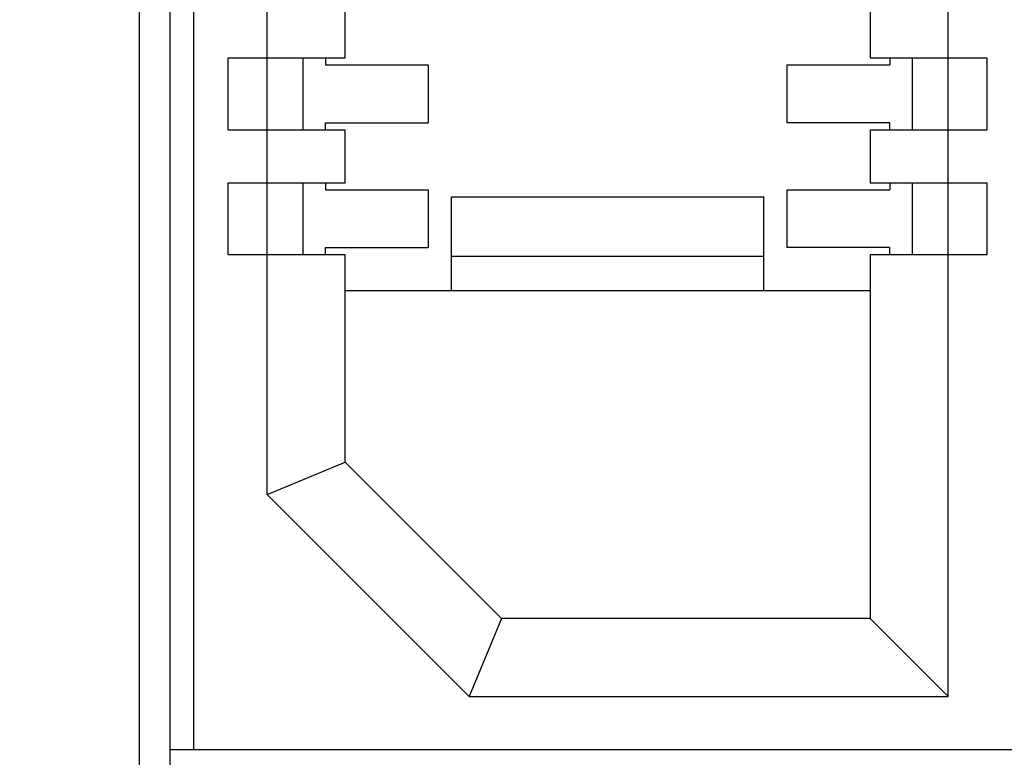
# Model space of a CAD drawing. Header units: inches. Extents: x 0 to 22, y 0 to 17.
# Tile 6 of 52: x 4.033 to 4.281, y 8.29 to 8.476. Entities that reach past the tile are written whole.
import ezdxf

# ---------------------------------------------------------------- set-up
doc = ezdxf.new("R2010")
doc.units = ezdxf.units.IN
doc.header["$LTSCALE"] = 1.21
doc.header["$MEASUREMENT"] = 0
doc.layers.get('0').update_dxf_attribs({"linetype": 'CONTINUOUS'})
doc.layers.add('DIMENSIONS', color=7, linetype='CONTINUOUS')
doc.styles.get("Standard").update_dxf_attribs({"font": 'txt', "width": 0.8})
doc.dimstyles.new('DIMSTYLE_1', dxfattribs={"dimtxt": 0.125, "dimasz": 0.18, "dimexe": 0.18, "dimexo": 0.0625, "dimgap": 0.09, "dimtad": 0, "dimtih": 1, "dimtoh": 1, "dimdec": 3, "dimzin": 4, "dimdsep": 46, "dimtxsty": 'STANDARD', "dimblk": '_FILLED', "dimblk1": '_FILLED', "dimblk2": '_FILLED', "dimcen": 0.09, "dimadec": 0, "dimazin": 0, "dimtp": 0.01, "dimtm": 0.01, "dimtfac": 1, "dimtdec": 3, "dimtofl": 0, "dimtmove": 0, "dimatfit": 3, "dimldrblk": '_FILLED', "dimfxl": 1, "dimtolj": 1, "dimtzin": 4, "dimarcsym": 0})

# ---------------------------------------------------------------- blocks, each defined once
blk = doc.blocks.new('*D3')
at = {"layer": 'DIMENSIONS', "color": 2, "linetype": 'CONTINUOUS'}
blk.add_line((4.03863, 7.65767), (3.55473, 7.65767), dxfattribs=at)
at = {"layer": 'DIMENSIONS', "color": 2, "linetype": 'CONTINUOUS', "insert": (3.49223, 7.72017), "char_height": 0.125, "width": 1.525, "attachment_point": 3, "line_spacing_factor": 0.9}
blk.add_mtext('-4.222{\\Ftxt.shx;\\W1.000000;\\H0.125000; }[107.24]', dxfattribs=at)
blk = doc.blocks.new('_FILLED')
at = {"color": 0, "linetype": 'BYBLOCK'}
blk.add_solid([(0, 0), (-1, 0.1736), (-1, -0.1736)], dxfattribs=at)
blk = doc.blocks.new('*D4')
at = {"layer": 'DIMENSIONS', "color": 2, "linetype": 'CONTINUOUS'}
blk.add_line((4.45363, 7.05767), (3.55473, 7.05767), dxfattribs=at)
at = {"layer": 'DIMENSIONS', "color": 2, "linetype": 'CONTINUOUS', "insert": (3.49223, 7.12017), "char_height": 0.125, "width": 1.525, "attachment_point": 3, "line_spacing_factor": 0.9}
blk.add_mtext('-4.822{\\Ftxt.shx;\\W1.000000;\\H0.125000; }[122.48]', dxfattribs=at)
blk = doc.blocks.new('*D5')
at = {"layer": 'DIMENSIONS', "color": 2, "linetype": 'CONTINUOUS'}
for p, q in [((4.05778, 6.93623), (3.9375, 6.75)), ((4.44173, 6.93623), (4.05778, 6.93623)), ((3.9375, 6.75), (3.55473, 6.75))]:
    blk.add_line(p, q, dxfattribs=at)
at = {"layer": 'DIMENSIONS', "color": 2, "linetype": 'CONTINUOUS', "insert": (3.49223, 6.8125), "char_height": 0.125, "width": 1.525, "attachment_point": 3, "line_spacing_factor": 0.9}
blk.add_mtext('-4.943{\\Ftxt.shx;\\W1.000000;\\H0.125000; }[125.56]', dxfattribs=at)
blk = doc.blocks.new('*D7')
at = {"layer": 'DIMENSIONS', "color": 2, "linetype": 'CONTINUOUS'}
blk.add_line((4.00821, 8.17388), (3.55473, 8.17388), dxfattribs=at)
at = {"layer": 'DIMENSIONS', "color": 2, "linetype": 'CONTINUOUS', "insert": (3.49223, 8.23638), "char_height": 0.125, "width": 1.725, "attachment_point": 3, "line_spacing_factor": 0.9}
blk.add_mtext('2X -3.706{\\Ftxt.shx;\\W1.000000;\\H0.125000; }[94.13]', dxfattribs=at)

msp = doc.modelspace()

# ---------------------------------------------------------------- linework, layer by layer
at = {"color": 7, "linetype": 'CONTINUOUS'}
for p, q in [((4.06283, 11.06874), (4.06283, 7.8691)), ((4.07071, 8.17388), (4.07071, 11.00852)), ((4.26677, 8.30537), (4.26677, 10.87703)), ((4.07661, 8.29199), (4.07661, 10.82939)), ((4.09512, 8.35628), (4.09512, 10.82613)), ((4.1148, 8.4664), (4.1148, 8.47978)), ((4.24709, 8.47978), (4.24709, 8.4664)), ((4.08528, 8.4664), (4.1148, 8.4664)), ((4.08528, 8.44829), (4.08528, 8.4664)), ((4.10417, 8.44829), (4.10417, 8.4664)), ((4.10984, 8.4664), (4.10984, 8.46463)), ((4.24709, 8.4664), (4.27661, 8.4664)), ((4.25205, 8.4664), (4.25205, 8.46463)), ((4.25772, 8.4664), (4.25772, 8.44829)), ((4.27661, 8.44829), (4.27661, 8.4664)), ((4.10984, 8.46463), (4.13567, 8.46463)), ((4.13567, 8.46463), (4.13567, 8.45006)), ((4.22622, 8.46463), (4.25205, 8.46463)), ((4.22622, 8.45006), (4.22622, 8.46463)), ((4.10984, 8.45006), (4.13567, 8.45006)), ((4.10984, 8.44829), (4.10984, 8.45006)), ((4.25205, 8.45006), (4.22622, 8.45006)), ((4.25205, 8.44829), (4.25205, 8.45006)), ((4.08528, 8.44829), (4.1148, 8.44829)), ((4.1148, 8.4349), (4.1148, 8.44829)), ((4.24709, 8.44829), (4.27661, 8.44829)), ((4.24709, 8.44829), (4.24709, 8.4349)), ((4.08528, 8.4349), (4.1148, 8.4349)), ((4.08528, 8.41679), (4.08528, 8.4349)), ((4.10417, 8.41679), (4.10417, 8.4349)), ((4.10984, 8.4349), (4.10984, 8.43313)), ((4.24709, 8.4349), (4.27661, 8.4349)), ((4.25205, 8.4349), (4.25205, 8.43313)), ((4.25772, 8.4349), (4.25772, 8.41679)), ((4.27661, 8.41679), (4.27661, 8.4349)), ((4.10984, 8.43313), (4.13567, 8.43313)), ((4.13567, 8.43313), (4.13567, 8.41856)), ((4.22622, 8.43313), (4.25205, 8.43313)), ((4.22622, 8.41856), (4.22622, 8.43313)), ((4.14157, 8.43136), (4.22031, 8.43136)), ((4.14157, 8.40774), (4.14157, 8.43136)), ((4.22031, 8.40774), (4.22031, 8.43136)), ((4.08528, 8.41679), (4.1148, 8.41679)), ((4.10984, 8.41856), (4.13567, 8.41856)), ((4.10984, 8.41679), (4.10984, 8.41856)), ((4.1148, 8.36443), (4.1148, 8.41679)), ((4.25205, 8.41856), (4.22622, 8.41856)), ((4.24709, 8.41679), (4.27661, 8.41679)), ((4.24709, 8.41679), (4.24709, 8.32506)), ((4.25205, 8.41679), (4.25205, 8.41856)), ((4.14157, 8.41638), (4.22031, 8.41638)), ((4.1148, 8.40774), (4.24709, 8.40774)), ((4.09512, 8.35628), (4.1148, 8.36443)), ((4.15417, 8.32506), (4.1148, 8.36443)), ((4.09512, 8.35628), (4.14602, 8.30537)), ((4.15417, 8.32506), (4.14602, 8.30537)), ((4.24709, 8.32506), (4.15417, 8.32506)), ((4.24709, 8.32506), (4.26677, 8.30537)), ((4.14602, 8.30537), (4.26677, 8.30537)), ((4.07071, 8.29199), (4.29118, 8.29199))]:
    msp.add_line(p, q, dxfattribs=at)

# ---------------------------------------------------------------- dimensions: what is measured, and where the dimension line sits
at = {"layer": 'DIMENSIONS', "color": 2, "linetype": 'CONTINUOUS'}
for feature_location, offset, origin, text, picture, middle in [((4.00821, 8.17388), (-0.45347, 0), (4.07071, 11.87967), '2X -<>', '*D7', (2.37973, 8.17388)), ((4.03863, 7.65767), (-0.4839, 0), (4.10113, 11.87967), '-<>', '*D3', (2.47973, 7.65767)), ((4.45363, 7.05767), (-0.8989, 0), (4.51613, 11.87967), '-<>', '*D4', (2.47973, 7.05767)), ((4.44173, 6.93623), (-0.887, -0.18623), (4.50423, 11.87967), '-<>', '*D5', (2.47973, 6.75))]:
    dim = msp.add_ordinate_dim(feature_location=feature_location, offset=offset, dtype=0, origin=origin, text=text, dimstyle='DIMSTYLE_1', dxfattribs=at)
    dim.commit()
    dim.dimension.update_dxf_attribs({"geometry": picture, "text_midpoint": middle})

doc.saveas('drawing.dxf')
